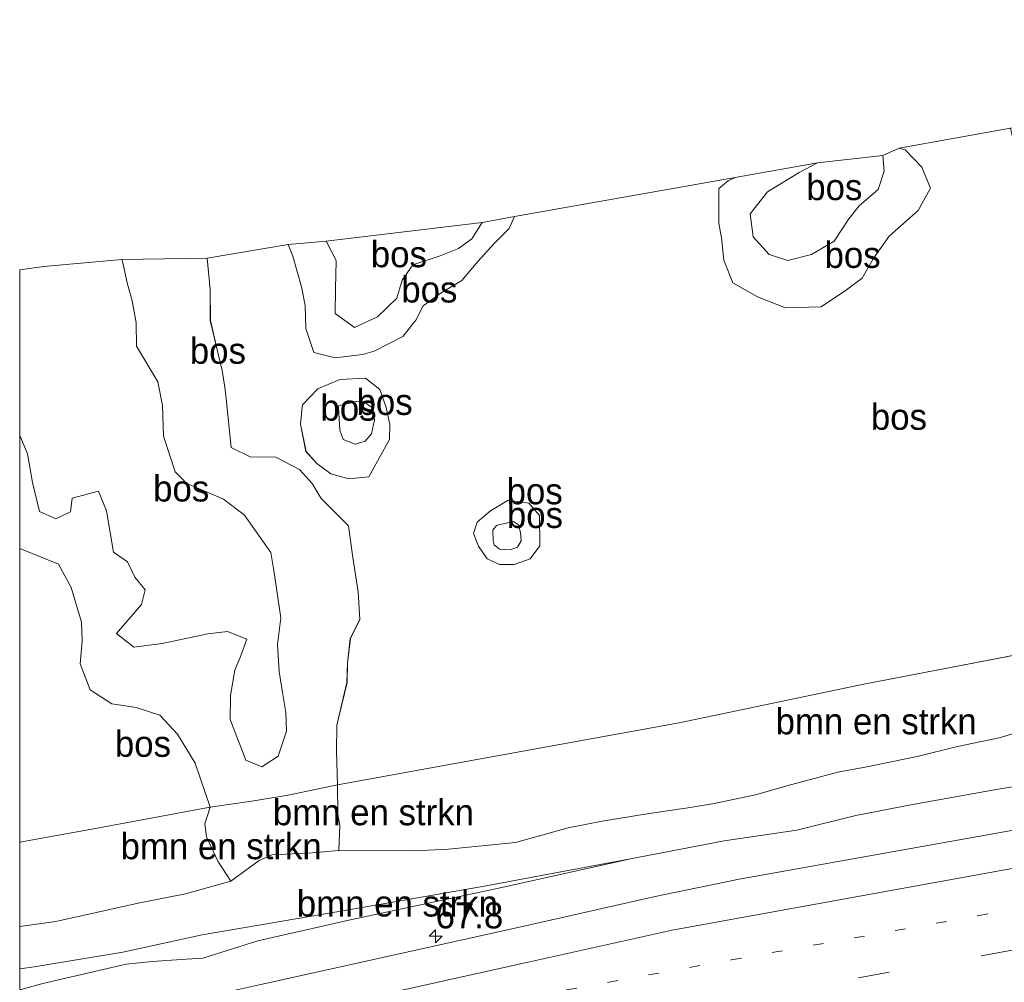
# Model space of a CAD drawing. Header units: millimetres. Extents: x 180000 to 190000, y 466229 to 468626.
# Tile 5 of 202: x 180000 to 180095, y 467686 to 467778. Entities that reach past the tile are written whole.
import ezdxf
from ezdxf.enums import TextEntityAlignment as Align

# ---------------------------------------------------------------- set-up
doc = ezdxf.new("R2010")
doc.units = ezdxf.units.MM
doc.linetypes.add('13strp', pattern=[4, 1, -3])
doc.linetypes.add('39strp', pattern=[12, 3, -9])
for name, color, linetype, lineweight in [('af-bs-rasterhekwerk', 8, 'hekwerk', 18), ('as-bs-kilometr', 13, 'Continuous', 18), ('bp-b5-bomenstruiken', 93, 'Continuous', 18), ('bp-b5-bos', 93, 'Continuous', 18), ('bp-b5-grasland', 93, 'Continuous', 18), ('gw-bs-kruinlijn', 93, 'Continuous', 18), ('gw-bs-teenlijn', 93, 'Continuous', 18), ('kd-bs-opnamedtmgrens', 173, 'Continuous', 18), ('mk-bs-13streep 0.45', 8, '13strp', 18), ('mk-bs-39streep 0.15', 8, '39strp', 18), ('mk-bs-streep 0.15', 8, 'Continuous', 18), ('og-bs-hulpgeometrie', 53, 'Continuous', 18), ('vh-b5-verh_soort', 8, 'Continuous', 18)]:
    doc.layers.add(name, color=color, linetype=linetype, lineweight=lineweight)
doc.styles.add('rtw_iso', font='iso-rtw.shx')
doc.linetypes.add('hekwerk', pattern='A,7,-1.5,[1,RTW.shx,S=0.75,R=0,X=0,Y=0],-1.5', length=10)

# ---------------------------------------------------------------- blocks, each defined once
blk = doc.blocks.new('dtbattr-r')
at = {"style": 'rtw_iso'}
blk.add_attdef('TAG', text='', height=2.5, dxfattribs=at).set_placement((0, 0), align=Align.MIDDLE_CENTER)
blk = doc.blocks.new('d33az_ACAD_1_FMEBLOCK2')
at = {"layer": 'bp-b5-bos'}
for points in [[(40.893, 23.874, 28.675), (43.397, 16.637, 28.795), (43.912, 14.209, 28.795), (45.175, 10.516, 28.817), (45.39, 9.33, 28.801), (45.785, 7.069, 28.807), (46.868, 4.873, 28.805), (49.875, 1.889, 28.887), (51.274, 0.35, 28.877), (53.86, -3.591, 29.081), (55.103, -7.918, 29.127), (56.011, -9.736, 29.087), (57.061, -11.677, 29.135), (58.498, -13.876, 29.101), (54.548, -14.606, 29.566), (54.947, -12.846, 29.185), (54.805, -11.205, 29.109), (54.425, -9.615, 29.065), (53.417, -7.791, 29.061), (52.493, -6.052, 29.015), (49.493, -2.822, 29.039), (48.704, -2.973, 29.043), (47.331, -3.646, 29.033), (45.877, -4.526, 29.011), (45.362, -5.798, 28.983), (44.886, -6.843, 28.991), (43.447, -6.968, 29.057), (41.789, -6.054, 28.969), (39.158, -5.35, 28.979), (37.664, -5.23, 28.907), (32.309, -7.944, 28.633), (32.316, -10.552, 28.627), (32.55, -12.002, 28.665), (32.257, -14.321, 29.113), (31.719, -16.074, 29.191), (30.015, -18.828, 29.433), (23.561, -20.023, 28.995), (4.439, -23.73, 28.829), (-13.149, -27.391, 28.519), (-30.643, -30.583, 28.495), (-45.989, -33.352, 28.743), (-46.064, -30.124, 28.855), (-46.039, -27.618, 28.851), (-45.064, -23.532, 28.863), (-45.013, -21.659, 28.803), (-44.743, -19.297, 28.827), (-43.816, -17.475, 28.817), (-43.976, -14.815, 28.733), (-44.496, -11.508, 28.693), (-44.908, -8.481, 28.651), (-47.551, -5.839, 28.703), (-48.406, -4.396, 28.739), (-49.634, -3.059, 28.789), (-51.897, -1.883, 28.885), (-54.366, -1.843, 28.947), (-56.178, -0.938, 28.973), (-56.667, 3.755, 28.869), (-56.796, 4.839, 28.865), (-57.055, 6.448, 28.827), (-57.584, 8.733, 28.795), (-58.193, 11.259, 28.725), (-58.195, 14.222, 28.503), (-58.498, 17.242, 28.369), (-50.713, 18.544, 28.183), (-50.263, 17.428, 28.179), (-49.419, 14.479, 28.171), (-49.07, 12.694, 28.227), (-49.013, 10.492, 28.307), (-48.25, 8.183, 28.399), (-46.209, 7.669, 28.405), (-43.568, 7.987, 28.445), (-42.469, 8.31, 28.443), (-39.686, 9.712, 28.375), (-38.439, 11.294, 28.225), (-37.732, 12.667, 28.113), (-36.029, 13.917, 28.209), (-34.042, 15.104, 28.113), (-32.507, 16.902, 28.131), (-30.923, 18.646, 28.167), (-29.476, 20.091, 28.205), (-28.978, 21.231, 28.215), (-7.783, 24.99, 28.279), (-8.432, 24.679, 28.279), (-9.351, 23.917, 28.179), (-9.347, 20.564, 28.225), (-9.086, 19.179, 28.227), (-8.873, 17.049, 28.225), (-7.991, 14.874, 28.337), (-5.619, 13.538, 28.275), (-2.952, 12.464, 28.243), (0.476, 12.565, 28.397), (2.938, 14.198, 28.467), (4.428, 15.328, 28.455), (5.482, 17.157, 28.425), (7.033, 19.348, 28.405), (9.796, 21.812, 28.365), (10.982, 23.975, 28.367), (10.164, 25.992, 28.327), (8.548, 27.643, 28.287), (7.987, 27.79, 28.289), (18.686, 29.731, 28.681), (18.767, 29.275, 28.679), (19.774, 25.317, 28.561), (20.866, 24.113, 28.561), (22.596, 23.334, 28.603), (25.656, 23.812, 28.507), (26.866, 24.207, 28.517), (29.566, 27.452, 28.497), (31.055, 28.874, 28.529), (33.193, 30.47, 28.519), (34.662, 32.295, 28.583), (35.059, 32.781, 28.585), (37.761, 33.352, 28.611), (37.934, 32.889, 28.613), (38.996, 30.398, 28.613), (40.202, 26.203, 28.637)], [(27.013, 13.503, 28.791), (26.048, 11.168, 28.725), (25.739, 7.995, 28.681), (27.245, 5.896, 28.657), (29.741, 4.259, 28.625), (32.342, 4.027, 28.629), (35.184, 4.301, 28.677), (37.546, 4.637, 28.809), (38.693, 4.944, 28.811), (40.298, 5.602, 28.811), (42.311, 7.301, 28.809), (42.89, 8.99, 28.807), (42.537, 11.128, 28.811), (41.93, 14.084, 28.811), (40.167, 16.025, 28.791), (38.151, 16.383, 28.799), (36.316, 16.724, 28.785), (33.743, 17.067, 28.819), (31.206, 16.72, 28.779), (28.702, 15.356, 28.731)], [(-41.921, 4.632, 28.549), (-43.285, 5.709, 28.429), (-45.763, 5.569, 28.541), (-47.858, 4.67, 28.633), (-49.331, 3.137, 28.861), (-49.377, 2.953, 28.861), (-49.537, 1.277, 28.861), (-49.002, -1.322, 28.769), (-47.952, -2.497, 28.741), (-46.614, -3.47, 28.753), (-44.886, -3.951, 28.731), (-42.967, -3.763, 28.687), (-40.98, -0.196, 28.631), (-40.961, 1.249, 28.585), (-41.309, 2.88, 28.645)], [(23.449, -3.249, 28.811), (22.653, -5.495, 28.763), (22.827, -7.723, 28.717), (23.895, -9.861, 28.745), (26.419, -10.289, 28.751), (27.928, -10.038, 28.741), (29.64, -8.756, 28.741), (29.91, -7.484, 28.741), (29.684, -5.894, 28.729), (29.533, -4.999, 28.719), (29.107, -3.648, 28.761), (28.397, -2.334, 28.795), (27.132, -1.918, 28.787), (25.109, -2.267, 28.785)], [(-27.601, -6.309, 28.643), (-29.59, -6.008, 28.641), (-31.283, -7.026, 28.681), (-32.544, -8.113, 28.669), (-32.917, -9.216, 28.667), (-32.445, -10.438, 28.669), (-31.592, -11.635, 28.679), (-30.402, -12.203, 28.693), (-28.993, -12.183, 28.713), (-27.478, -11.638, 28.739), (-26.54, -10.405, 28.741), (-26.575, -7.486, 28.681)]]:
    blk.add_polyline3d(points, close=True, dxfattribs=at)
blk = doc.blocks.new('d33az_ACAD_1_FMEBLOCK70')
at = {"layer": 'bp-b5-bos'}
for points in [[(3.328, 3.753, 28.549), (3.94, 2.001, 28.645), (4.288, 0.37, 28.585), (4.268, -1.076, 28.631), (2.281, -4.642, 28.687), (0.362, -4.83, 28.731), (-1.366, -4.35, 28.753), (-2.704, -3.376, 28.741), (-3.753, -2.201, 28.769), (-4.288, 0.398, 28.861), (-4.129, 2.073, 28.861), (-4.082, 2.258, 28.861), (-2.61, 3.791, 28.633), (-0.515, 4.69, 28.541), (1.964, 4.83, 28.429)], [(-0.178, -1.058, 29.879), (0.963, -1.517, 29.827), (1.946, -1.236, 29.779), (2.534, -0.505, 29.739), (2.839, 0.834, 29.713), (2.542, 2.06, 29.691), (1.847, 2.562, 29.673), (1.055, 2.573, 29.663), (0.332, 2.394, 29.635), (-0.611, 2.196, 29.881), (-0.633, 2.001, 29.881), (-0.515, -0.159, 29.883)]]:
    blk.add_polyline3d(points, close=True, dxfattribs=at)
blk = doc.blocks.new('d33az_ACAD_1_FMEBLOCK131')
at = {"layer": 'bp-b5-bos'}
for points in [[(3.154, 1.619, 28.681), (3.189, -1.299, 28.741), (2.251, -2.533, 28.739), (0.735, -3.077, 28.713), (-0.673, -3.097, 28.693), (-1.863, -2.529, 28.679), (-2.716, -1.332, 28.669), (-3.189, -0.111, 28.667), (-2.815, 0.993, 28.669), (-1.555, 2.079, 28.681), (0.138, 3.097, 28.641), (2.128, 2.796, 28.643)], [(-0.692, -1.603, 27.793), (0.341, -1.682, 27.795), (1.059, -1.42, 27.781), (1.408, -0.827, 27.775), (1.325, -0.02, 27.745), (1.136, 0.717, 27.741), (0.656, 1.031, 27.741), (-0.863, 0.694, 27.787), (-0.973, 0.661, 27.787), (-1.329, 0.205, 27.787), (-1.289, -0.802, 27.789), (-1.208, -1.211, 27.791)]]:
    blk.add_polyline3d(points, close=True, dxfattribs=at)
blk = doc.blocks.new('hecto')
for p, q in [((0, 0.625), (-0.625, 0)), ((0, -0.625), (0, 0.625)), ((-0.625, 0), (0.625, 0)), ((0.625, 0), (0, -0.625))]:
    blk.add_line(p, q)
blk = doc.blocks.new('dtbattr')
at = {"style": 'rtw_iso'}
blk.add_attdef('TAG', (0.591, 0.868), '', height=2.5, dxfattribs=at)

msp = doc.modelspace()

# ---------------------------------------------------------------- linework, layer by layer
at = {"layer": 'af-bs-rasterhekwerk'}
msp.add_polyline3d([(180000, 467699.106, 28.604), (180006.585, 467700.304, 28.725), (180018.291, 467702.461, 28.933), (180022.487, 467703.093, 29.923), (180025.782, 467703.64, 29.819), (180030.519, 467704.627, 28.743), (180045.864, 467707.396, 28.495), (180063.359, 467710.588, 28.519), (180080.947, 467714.249, 28.829), (180100.069, 467717.957, 28.995), (180106.522, 467719.152, 29.433), (180109.717, 467719.712, 29.658)], dxfattribs=at)
at = {"layer": 'bp-b5-bomenstruiken'}
for points in [[(180097.636, 467710.205, 29.133), (180094.093, 467709.138, 28.958), (180090.106, 467708.311, 28.932), (180086.21, 467707.344, 28.87), (180081.391, 467706.343, 28.828), (180078.593, 467705.854, 28.89), (180073.689, 467704.524, 28.874), (180070.672, 467703.677, 28.788), (180066.546, 467702.804, 28.752), (180063.996, 467702.392, 28.72), (180060.457, 467701.882, 28.742), (180055.973, 467701.136, 28.842), (180052.7, 467700.492, 28.726), (180047.642, 467699.077, 28.548), (180041.201, 467698.429, 28.504), (180037.953, 467698.296, 28.71), (180030.669, 467698.31, 28.826), (180030.768, 467700.708, 28.855), (180030.558, 467701.817, 28.793), (180030.519, 467704.627, 28.743), (180045.864, 467707.396, 28.495), (180063.359, 467710.588, 28.519), (180080.947, 467714.249, 28.829), (180100.069, 467717.957, 28.995)], [(180101.697, 467705.46, 28.201), (180093.988, 467704.201, 28.159), (180085.599, 467702.693, 28.133), (180080.316, 467701.671, 28.119), (180074.67, 467700.276, 28.069), (180067.676, 467699.255, 28.001), (180058.67, 467697.525, 27.989), (180044.472, 467694.86, 27.845), (180031.769, 467692.642, 27.813), (180017.533, 467690.228, 27.771), (180009.895, 467688.535, 27.775), (180001.379, 467687.145, 27.825), (180000, 467686.959, 27.826), (180000, 467690.998, 28.434), (180003.469, 467691.494, 28.442), (180008.199, 467692.564, 28.626), (180011.546, 467693.273, 28.742), (180015.924, 467694.149, 28.916), (180020.295, 467695.354, 29.074), (180023.013, 467697.342, 29.522), (180024.213, 467697.896, 29.404), (180028.133, 467698.092, 28.92), (180030.669, 467698.31, 28.826), (180037.953, 467698.296, 28.71), (180041.201, 467698.429, 28.504), (180047.642, 467699.077, 28.548), (180052.7, 467700.492, 28.726), (180055.973, 467701.136, 28.842), (180060.457, 467701.882, 28.742), (180063.996, 467702.392, 28.72), (180066.546, 467702.804, 28.752), (180070.672, 467703.677, 28.788), (180073.689, 467704.524, 28.874), (180078.593, 467705.854, 28.89), (180081.391, 467706.343, 28.828), (180086.21, 467707.344, 28.87), (180090.106, 467708.311, 28.932), (180094.093, 467709.138, 28.958), (180097.636, 467710.205, 29.133)]]:
    msp.add_polyline3d(points, dxfattribs=at)
for points in [[(180023.013, 467697.342, 29.522), (180020.295, 467695.354, 29.074), (180019.026, 467697.274, 29.118), (180017.942, 467699.616, 29.122), (180017.783, 467700.888, 29.12), (180018.291, 467702.461, 28.933), (180022.487, 467703.093, 29.923), (180025.782, 467703.64, 29.819), (180030.519, 467704.627, 28.743), (180030.558, 467701.817, 28.793), (180030.768, 467700.708, 28.855), (180030.669, 467698.31, 28.826), (180028.133, 467698.092, 28.92), (180024.213, 467697.896, 29.404)], [(180003.469, 467691.494, 28.442), (180000, 467690.998, 28.434), (180000, 467699.106, 28.604), (180006.585, 467700.304, 28.725), (180018.291, 467702.461, 28.933), (180017.783, 467700.888, 29.12), (180017.942, 467699.616, 29.122), (180019.026, 467697.274, 29.118), (180020.295, 467695.354, 29.074), (180015.924, 467694.149, 28.916), (180011.546, 467693.273, 28.742), (180008.199, 467692.564, 28.626)], [(180002.23, 467685.552, 27.869), (180000, 467684.924, 27.87), (180000, 467686.959, 27.826), (180001.379, 467687.145, 27.825), (180009.895, 467688.535, 27.775), (180017.533, 467690.228, 27.771), (180031.769, 467692.642, 27.813), (180044.472, 467694.86, 27.845), (180058.67, 467697.525, 27.989), (180046.619, 467694.835, 27.853), (180031.628, 467691.633, 27.803), (180022.88, 467689.638, 27.887), (180020.449, 467688.869, 27.909), (180017.598, 467687.987, 27.923), (180015.997, 467687.875, 27.915), (180012.712, 467687.644, 27.857), (180010.237, 467687.382, 27.815)]]:
    msp.add_polyline3d(points, close=True, dxfattribs=at)
at = {"layer": 'bp-b5-bos'}
for points in [[(180081.99, 467755.136, 28.425), (180080.935, 467753.308, 28.455), (180079.445, 467752.177, 28.467), (180076.984, 467750.544, 28.397), (180073.555, 467750.443, 28.243), (180070.888, 467751.517, 28.275), (180068.516, 467752.853, 28.337), (180067.635, 467755.028, 28.225), (180067.422, 467757.158, 28.227), (180067.16, 467758.543, 28.225), (180067.156, 467761.896, 28.179), (180068.076, 467762.658, 28.279), (180068.724, 467762.97, 28.279), (180076.646, 467764.379, 27.701), (180074.885, 467763.451, 27.585), (180071.847, 467761.594, 27.597), (180070.179, 467759.475, 27.613), (180070.452, 467757.255, 27.641), (180072.016, 467755.559, 27.637), (180073.801, 467755.003, 27.637), (180076.067, 467755.561, 27.613), (180078.248, 467756.833, 27.613), (180079.666, 467758.981, 27.693), (180080.66, 467760.238, 27.703), (180082.47, 467761.813, 27.787), (180083.054, 467763.571, 27.817), (180082.909, 467765.083, 27.859), (180084.495, 467765.769, 28.289), (180085.056, 467765.622, 28.287), (180086.672, 467763.972, 28.327), (180087.489, 467761.955, 28.367), (180086.304, 467759.792, 28.365), (180083.54, 467757.327, 28.405)], [(180076.067, 467755.561, 27.613), (180073.801, 467755.003, 27.637), (180072.016, 467755.559, 27.637), (180070.452, 467757.255, 27.641), (180070.179, 467759.475, 27.613), (180071.847, 467761.594, 27.597), (180074.885, 467763.451, 27.585), (180076.646, 467764.379, 27.701), (180082.909, 467765.083, 27.859), (180083.054, 467763.571, 27.817), (180082.47, 467761.813, 27.787), (180080.66, 467760.238, 27.703), (180079.666, 467758.981, 27.693), (180078.248, 467756.833, 27.613)], [(180038.069, 467749.273, 28.225), (180036.821, 467747.691, 28.375), (180034.039, 467746.29, 28.443), (180032.94, 467745.967, 28.445), (180030.298, 467745.648, 28.405), (180028.258, 467746.163, 28.399), (180027.494, 467748.472, 28.307), (180027.438, 467750.673, 28.227), (180027.088, 467752.458, 28.171), (180026.244, 467755.407, 28.179), (180025.795, 467756.523, 28.183), (180029.428, 467756.834, 28.667), (180030.4, 467754.996, 28.579), (180030.334, 467752.269, 28.547), (180030.32, 467749.888, 28.613), (180032.177, 467748.553, 28.573), (180034.366, 467749.589, 28.549), (180036.219, 467751.369, 28.521), (180036.754, 467753.098, 28.507), (180037.774, 467754.575, 28.525), (180040.403, 467755.444, 28.589), (180042.163, 467756.143, 28.567), (180043.442, 467757.063, 28.519), (180044.423, 467758.641, 28.539), (180047.53, 467759.211, 28.215), (180047.031, 467758.071, 28.205), (180045.584, 467756.625, 28.167), (180044.001, 467754.881, 28.131), (180042.465, 467753.083, 28.113), (180040.478, 467751.896, 28.209), (180038.776, 467750.646, 28.113)], [(180034.366, 467749.589, 28.549), (180032.177, 467748.553, 28.573), (180030.32, 467749.888, 28.613), (180030.334, 467752.269, 28.547), (180030.4, 467754.996, 28.579), (180029.428, 467756.834, 28.667), (180044.423, 467758.641, 28.539), (180043.442, 467757.063, 28.519), (180042.163, 467756.143, 28.567), (180040.403, 467755.444, 28.589), (180037.774, 467754.575, 28.525), (180036.754, 467753.098, 28.507), (180036.219, 467751.369, 28.521)], [(180030.444, 467707.856, 28.855), (180030.519, 467704.627, 28.743), (180025.782, 467703.64, 29.819), (180022.487, 467703.093, 29.923), (180018.291, 467702.461, 28.933), (180016.855, 467706.696, 28.999), (180015.171, 467709.478, 29.011), (180013.454, 467711.319, 29.009), (180011.194, 467712.059, 28.983), (180008.853, 467712.395, 28.953), (180006.785, 467713.749, 28.997), (180005.798, 467716.252, 28.993), (180005.986, 467718.462, 29.017), (180005.936, 467720.242, 29.049), (180004.951, 467723.59, 29.195), (180003.718, 467725.808, 29.215), (180000, 467727.339, 29.19), (180000, 467738.176, 30.473), (180000.754, 467736.428, 30.402), (180001.24, 467733.659, 30.394), (180001.918, 467730.883, 30.36), (180003.467, 467730.174, 30.336), (180004.878, 467730.847, 30.292), (180005.044, 467732.147, 30.132), (180007.575, 467732.825, 29.734), (180008.355, 467730.94, 29.584), (180009.027, 467726.966, 29.66), (180010.349, 467726.051, 29.874), (180011.065, 467724.563, 29.92), (180012.052, 467723.341, 29.962), (180011.696, 467721.934, 30.018), (180009.303, 467719.168, 30.132), (180010.952, 467717.846, 30.154), (180013.689, 467718.196, 30.142), (180018.064, 467719.14, 30.148), (180019.965, 467719.339, 30.186), (180021.807, 467718.624, 30.25), (180021.204, 467716.938, 30.36), (180020.665, 467715.624, 30.43), (180020.255, 467713.216, 30.532), (180020.228, 467710.911, 30.516), (180021.71, 467707.006, 30.408), (180023.26, 467706.343, 30.37), (180024.835, 467707.379, 30.352), (180025.638, 467709.773, 30.372), (180025.57, 467711.573, 30.4), (180025.258, 467713.502, 30.38), (180024.941, 467715.516, 30.368), (180024.76, 467718.11, 30.236), (180025.093, 467720.659, 30.198), (180024.405, 467725.205, 29.898), (180024.134, 467726.934, 29.724), (180021.59, 467730.521, 29.428), (180019.583, 467732.069, 29.442), (180016.071, 467733.575, 29.658), (180014.931, 467734.695, 29.768), (180013.831, 467738.132, 29.956), (180013.721, 467741.053, 30.062), (180013.276, 467743.33, 30.1), (180011.234, 467746.76, 29.776), (180011.196, 467748.995, 29.786), (180010.793, 467751.108, 29.97), (180010.321, 467752.843, 30.026), (180009.909, 467754.779, 30.042), (180009.823, 467755.073, 30.04), (180018.01, 467755.221, 28.369), (180018.313, 467752.201, 28.503), (180018.315, 467749.238, 28.725), (180018.923, 467746.712, 28.795), (180019.453, 467744.427, 28.827), (180019.712, 467742.819, 28.865), (180019.841, 467741.734, 28.869), (180020.33, 467737.041, 28.973), (180022.142, 467736.136, 28.947), (180024.611, 467736.097, 28.885), (180026.873, 467734.92, 28.789), (180028.102, 467733.583, 28.739), (180028.956, 467732.141, 28.703), (180031.6, 467729.498, 28.651), (180032.012, 467726.472, 28.693), (180032.531, 467723.164, 28.733), (180032.691, 467720.504, 28.817), (180031.765, 467718.682, 28.827), (180031.494, 467716.32, 28.803), (180031.444, 467714.448, 28.863), (180030.469, 467710.361, 28.851)], [(180016.071, 467733.575, 29.658), (180019.583, 467732.069, 29.442), (180021.59, 467730.521, 29.428), (180024.134, 467726.934, 29.724), (180024.405, 467725.205, 29.898), (180025.093, 467720.659, 30.198), (180024.76, 467718.11, 30.236), (180024.941, 467715.516, 30.368), (180025.258, 467713.502, 30.38), (180025.57, 467711.573, 30.4), (180025.638, 467709.773, 30.372), (180024.835, 467707.379, 30.352), (180023.26, 467706.343, 30.37), (180021.71, 467707.006, 30.408), (180020.228, 467710.911, 30.516), (180020.255, 467713.216, 30.532), (180020.665, 467715.624, 30.43), (180021.204, 467716.938, 30.36), (180021.807, 467718.624, 30.25), (180019.965, 467719.339, 30.186), (180018.064, 467719.14, 30.148), (180013.689, 467718.196, 30.142), (180010.952, 467717.846, 30.154), (180009.303, 467719.168, 30.132), (180011.696, 467721.934, 30.018), (180012.052, 467723.341, 29.962), (180011.065, 467724.563, 29.92), (180010.349, 467726.051, 29.874), (180009.027, 467726.966, 29.66), (180008.355, 467730.94, 29.584), (180007.575, 467732.825, 29.734), (180005.044, 467732.147, 30.132), (180004.878, 467730.847, 30.292), (180003.467, 467730.174, 30.336), (180001.918, 467730.883, 30.36), (180001.24, 467733.659, 30.394), (180000.754, 467736.428, 30.402), (180000, 467738.176, 30.473), (180000, 467754.1, 30.209), (180002.309, 467754.419, 29.664), (180009.823, 467755.073, 30.04), (180009.909, 467754.779, 30.042), (180010.321, 467752.843, 30.026), (180010.793, 467751.108, 29.97), (180011.196, 467748.995, 29.786), (180011.234, 467746.76, 29.776), (180013.276, 467743.33, 30.1), (180013.721, 467741.053, 30.062), (180013.831, 467738.132, 29.956), (180014.931, 467734.695, 29.768)], [(180033.205, 467737.623, 29.779), (180032.222, 467737.341, 29.827), (180031.081, 467737.801, 29.879), (180030.744, 467738.699, 29.883), (180030.626, 467740.859, 29.881), (180030.648, 467741.055, 29.881), (180031.591, 467741.252, 29.635), (180032.314, 467741.431, 29.663), (180033.106, 467741.42, 29.673), (180033.801, 467740.918, 29.691), (180034.098, 467739.693, 29.713), (180033.793, 467738.354, 29.739)], [(180047.838, 467727.454, 27.781), (180047.12, 467727.192, 27.795), (180046.087, 467727.271, 27.793), (180045.571, 467727.663, 27.791), (180045.489, 467728.072, 27.789), (180045.45, 467729.079, 27.787), (180045.806, 467729.535, 27.787), (180045.916, 467729.568, 27.787), (180047.434, 467729.905, 27.741), (180047.915, 467729.591, 27.741), (180048.103, 467728.854, 27.745), (180048.187, 467728.047, 27.775)], [(180006.585, 467700.304, 28.725), (180000, 467699.106, 28.604), (180000, 467727.339, 29.19), (180003.718, 467725.808, 29.215), (180004.951, 467723.59, 29.195), (180005.936, 467720.242, 29.049), (180005.986, 467718.462, 29.017), (180005.798, 467716.252, 28.993), (180006.785, 467713.749, 28.997), (180008.853, 467712.395, 28.953), (180011.194, 467712.059, 28.983), (180013.454, 467711.319, 29.009), (180015.171, 467709.478, 29.011), (180016.855, 467706.696, 28.999), (180018.291, 467702.461, 28.933)]]:
    msp.add_polyline3d(points, close=True, dxfattribs=at)
at = {"layer": 'bp-b5-grasland'}
for points in [[(180002.23, 467685.552, 27.869), (180010.237, 467687.382, 27.815), (180012.712, 467687.644, 27.857), (180015.997, 467687.875, 27.915), (180017.598, 467687.987, 27.923), (180020.449, 467688.869, 27.909), (180022.88, 467689.638, 27.887), (180031.628, 467691.633, 27.803), (180046.619, 467694.835, 27.853), (180058.67, 467697.525, 27.989), (180067.676, 467699.255, 28.001), (180074.67, 467700.276, 28.069), (180080.316, 467701.671, 28.119), (180085.599, 467702.693, 28.133), (180093.988, 467704.201, 28.159), (180101.697, 467705.46, 28.201), (180109.981, 467707.097, 28.153), (180123.955, 467709.806, 28.339), (180135.323, 467711.825, 28.345), (180149.029, 467714.29, 28.435), (180161.414, 467716.29, 28.493), (180174.796, 467719.524, 28.523), (180208.012, 467725.63, 28.615), (180226.157, 467729.073, 28.633)], [(180243.665, 467727.025, 28.955), (180214.39, 467721.701, 28.851), (180186.155, 467716.637, 28.721), (180160.489, 467712.057, 28.595), (180135.04, 467707.419, 28.485), (180103.009, 467701.627, 28.343), (180069.113, 467695.557, 28.211), (180061.049, 467693.887, 28.167), (180048.297, 467691.023, 28.135), (180023.449, 467685.516, 28.037)]]:
    msp.add_polyline3d(points, dxfattribs=at)
at = {"layer": 'gw-bs-kruinlijn'}
for points in [[(180068.076, 467762.658, 28.279), (180067.156, 467761.896, 28.179), (180067.16, 467758.543, 28.225), (180067.422, 467757.158, 28.227), (180067.635, 467755.028, 28.225), (180068.516, 467752.853, 28.337), (180070.888, 467751.517, 28.275), (180073.555, 467750.443, 28.243), (180076.984, 467750.544, 28.397), (180079.445, 467752.177, 28.467), (180080.935, 467753.308, 28.455), (180081.99, 467755.136, 28.425), (180083.54, 467757.327, 28.405), (180086.304, 467759.792, 28.365), (180087.489, 467761.955, 28.367), (180086.672, 467763.972, 28.327), (180085.056, 467765.622, 28.287)], [(180084.495, 467765.769, 28.289), (180085.056, 467765.622, 28.287)], [(180068.724, 467762.97, 28.279), (180068.076, 467762.658, 28.279)], [(180044.423, 467758.641, 28.539), (180043.442, 467757.063, 28.519), (180042.163, 467756.143, 28.567), (180040.403, 467755.444, 28.589), (180037.774, 467754.575, 28.525), (180036.754, 467753.098, 28.507), (180036.219, 467751.369, 28.521), (180034.366, 467749.589, 28.549), (180032.177, 467748.553, 28.573), (180030.32, 467749.888, 28.613), (180030.334, 467752.269, 28.547), (180030.4, 467754.996, 28.579), (180029.428, 467756.834, 28.667)], [(180009.823, 467755.073, 30.04), (180009.909, 467754.779, 30.042), (180010.321, 467752.843, 30.026), (180010.793, 467751.108, 29.97), (180011.196, 467748.995, 29.786), (180011.234, 467746.76, 29.776), (180013.276, 467743.33, 30.1), (180013.721, 467741.053, 30.062), (180013.831, 467738.132, 29.956), (180014.931, 467734.695, 29.768), (180016.071, 467733.575, 29.658), (180019.583, 467732.069, 29.442), (180021.59, 467730.521, 29.428), (180024.134, 467726.934, 29.724), (180024.405, 467725.205, 29.898), (180025.093, 467720.659, 30.198), (180024.76, 467718.11, 30.236), (180024.941, 467715.516, 30.368), (180025.258, 467713.502, 30.38), (180025.57, 467711.573, 30.4), (180025.638, 467709.773, 30.372), (180024.835, 467707.379, 30.352), (180023.26, 467706.343, 30.37), (180021.71, 467707.006, 30.408), (180020.228, 467710.911, 30.516), (180020.255, 467713.216, 30.532), (180020.665, 467715.624, 30.43), (180021.204, 467716.938, 30.36), (180021.807, 467718.624, 30.25), (180019.965, 467719.339, 30.186), (180018.064, 467719.14, 30.148), (180013.689, 467718.196, 30.142), (180010.952, 467717.846, 30.154), (180009.303, 467719.168, 30.132), (180011.696, 467721.934, 30.018), (180012.052, 467723.341, 29.962), (180011.065, 467724.563, 29.92), (180010.349, 467726.051, 29.874)], [(180032.314, 467741.431, 29.663), (180031.591, 467741.252, 29.635), (180030.648, 467741.055, 29.881), (180030.626, 467740.859, 29.881), (180030.744, 467738.699, 29.883), (180031.081, 467737.801, 29.879), (180032.222, 467737.341, 29.827), (180033.205, 467737.623, 29.779), (180033.793, 467738.354, 29.739), (180034.098, 467739.693, 29.713), (180033.801, 467740.918, 29.691), (180033.106, 467741.42, 29.673), (180032.314, 467741.431, 29.663)], [(180010.349, 467726.051, 29.874), (180009.027, 467726.966, 29.66), (180008.355, 467730.94, 29.584), (180007.575, 467732.825, 29.734), (180005.044, 467732.147, 30.132), (180004.878, 467730.847, 30.292), (180003.467, 467730.174, 30.336), (180001.918, 467730.883, 30.36), (180001.24, 467733.659, 30.394), (180000.754, 467736.428, 30.402), (180000, 467738.176, 30.473)], [(180046.917, 467731.971, 28.641), (180045.224, 467730.953, 28.681), (180043.964, 467729.867, 28.669), (180043.59, 467728.763, 28.667), (180044.063, 467727.542, 28.669), (180044.916, 467726.345, 28.679), (180046.105, 467725.777, 28.693), (180047.514, 467725.797, 28.713), (180049.03, 467726.341, 28.739), (180049.967, 467727.575, 28.741), (180049.933, 467730.493, 28.681), (180048.907, 467731.67, 28.643), (180046.917, 467731.971, 28.641)], [(180000, 467690.998, 28.434), (180003.469, 467691.494, 28.442), (180008.199, 467692.564, 28.626), (180011.546, 467693.273, 28.742), (180015.924, 467694.149, 28.916), (180020.295, 467695.354, 29.074), (180023.013, 467697.342, 29.522), (180024.213, 467697.896, 29.404), (180028.133, 467698.092, 28.92), (180030.669, 467698.31, 28.826), (180037.953, 467698.296, 28.71), (180041.201, 467698.429, 28.504), (180047.642, 467699.077, 28.548), (180052.7, 467700.492, 28.726), (180055.973, 467701.136, 28.842), (180060.457, 467701.882, 28.742), (180063.996, 467702.392, 28.72), (180066.546, 467702.804, 28.752), (180070.672, 467703.677, 28.788), (180073.689, 467704.524, 28.874), (180078.593, 467705.854, 28.89), (180081.391, 467706.343, 28.828), (180086.21, 467707.344, 28.87), (180090.106, 467708.311, 28.932), (180094.093, 467709.138, 28.958), (180097.636, 467710.205, 29.133)]]:
    msp.add_polyline3d(points, dxfattribs=at)
at = {"layer": 'gw-bs-teenlijn'}
for points in [[(180082.909, 467765.083, 27.859), (180083.054, 467763.571, 27.817), (180082.47, 467761.813, 27.787), (180080.66, 467760.238, 27.703), (180079.666, 467758.981, 27.693), (180078.248, 467756.833, 27.613), (180076.067, 467755.561, 27.613), (180073.801, 467755.003, 27.637), (180072.016, 467755.559, 27.637), (180070.452, 467757.255, 27.641), (180070.179, 467759.475, 27.613), (180071.847, 467761.594, 27.597), (180074.885, 467763.451, 27.585)], [(180076.646, 467764.379, 27.701), (180074.885, 467763.451, 27.585)], [(180025.795, 467756.523, 28.183), (180026.244, 467755.407, 28.179), (180027.088, 467752.458, 28.171), (180027.438, 467750.673, 28.227), (180027.494, 467748.472, 28.307), (180028.258, 467746.163, 28.399), (180030.298, 467745.648, 28.405), (180032.94, 467745.967, 28.445), (180034.039, 467746.29, 28.443), (180036.821, 467747.691, 28.375), (180038.069, 467749.273, 28.225), (180038.776, 467750.646, 28.113), (180040.478, 467751.896, 28.209), (180042.465, 467753.083, 28.113), (180044.001, 467754.881, 28.131), (180045.584, 467756.625, 28.167), (180047.031, 467758.071, 28.205), (180047.53, 467759.211, 28.215)], [(180030.669, 467698.31, 28.826), (180030.768, 467700.708, 28.855), (180030.558, 467701.817, 28.793), (180030.519, 467704.627, 28.743), (180030.444, 467707.856, 28.855), (180030.469, 467710.361, 28.851), (180031.444, 467714.448, 28.863), (180031.494, 467716.32, 28.803), (180031.765, 467718.682, 28.827), (180032.691, 467720.504, 28.817), (180032.531, 467723.164, 28.733), (180032.012, 467726.472, 28.693), (180031.6, 467729.498, 28.651), (180028.956, 467732.141, 28.703), (180028.102, 467733.583, 28.739), (180026.873, 467734.92, 28.789), (180024.611, 467736.097, 28.885), (180022.142, 467736.136, 28.947), (180020.33, 467737.041, 28.973), (180019.841, 467741.734, 28.869), (180019.712, 467742.819, 28.865), (180019.453, 467744.427, 28.827), (180018.923, 467746.712, 28.795), (180018.315, 467749.238, 28.725), (180018.313, 467752.201, 28.503), (180018.01, 467755.221, 28.369)], [(180033.223, 467743.688, 28.429), (180030.744, 467743.548, 28.541), (180028.649, 467742.65, 28.633), (180027.177, 467741.116, 28.861), (180027.13, 467740.932, 28.861), (180026.971, 467739.256, 28.861), (180027.506, 467736.657, 28.769), (180028.555, 467735.483, 28.741), (180029.893, 467734.509, 28.753), (180031.621, 467734.029, 28.731), (180033.54, 467734.216, 28.687), (180035.527, 467737.783, 28.631), (180035.547, 467739.229, 28.585), (180035.199, 467740.86, 28.645), (180034.587, 467742.611, 28.549), (180033.223, 467743.688, 28.429)], [(180047.434, 467729.905, 27.741), (180045.916, 467729.568, 27.787), (180045.806, 467729.535, 27.787), (180045.45, 467729.079, 27.787), (180045.489, 467728.072, 27.789), (180045.571, 467727.663, 27.791), (180046.087, 467727.271, 27.793), (180047.12, 467727.192, 27.795), (180047.838, 467727.454, 27.781), (180048.187, 467728.047, 27.775), (180048.103, 467728.854, 27.745), (180047.915, 467729.591, 27.741), (180047.434, 467729.905, 27.741)], [(180020.295, 467695.354, 29.074), (180019.026, 467697.274, 29.118), (180017.942, 467699.616, 29.122), (180017.783, 467700.888, 29.12), (180018.291, 467702.461, 28.933), (180016.855, 467706.696, 28.999), (180015.171, 467709.478, 29.011), (180013.454, 467711.319, 29.009), (180011.194, 467712.059, 28.983), (180008.853, 467712.395, 28.953), (180006.785, 467713.749, 28.997), (180005.798, 467716.252, 28.993), (180005.986, 467718.462, 29.017), (180005.936, 467720.242, 29.049), (180004.951, 467723.59, 29.195), (180003.718, 467725.808, 29.215), (180000, 467727.339, 29.19)], [(180093.988, 467704.201, 28.159), (180101.697, 467705.46, 28.201), (180109.981, 467707.097, 28.153), (180123.955, 467709.806, 28.339), (180135.323, 467711.825, 28.345), (180149.029, 467714.29, 28.435), (180161.414, 467716.29, 28.493)], [(180093.988, 467704.201, 28.159), (180085.599, 467702.693, 28.133), (180080.316, 467701.671, 28.119), (180074.67, 467700.276, 28.069), (180067.676, 467699.255, 28.001), (180058.67, 467697.525, 27.989)], [(180000, 467686.959, 27.826), (180001.379, 467687.145, 27.825), (180009.895, 467688.535, 27.775), (180017.533, 467690.228, 27.771), (180031.769, 467692.642, 27.813), (180044.472, 467694.86, 27.845), (180058.67, 467697.525, 27.989)]]:
    msp.add_polyline3d(points, dxfattribs=at)
at = {"layer": 'kd-bs-opnamedtmgrens'}
msp.add_polyline3d([(180000, 467754.1, 30.209), (180002.309, 467754.419, 29.664), (180009.823, 467755.073, 30.04), (180018.01, 467755.221, 28.369), (180025.795, 467756.523, 28.183), (180029.428, 467756.834, 28.667), (180044.423, 467758.641, 28.539), (180047.53, 467759.211, 28.215), (180068.724, 467762.97, 28.279), (180076.646, 467764.379, 27.701), (180082.909, 467765.083, 27.859), (180084.495, 467765.769, 28.289), (180095.193, 467767.71, 28.681), (180101.15, 467768.979, 29.459), (180111.567, 467770.76, 28.585), (180114.268, 467771.332, 28.611), (180124.171, 467773.391, 28.893), (180136.428, 467776.015, 31.467), (180145.978, 467778.124, 31.863)], dxfattribs=at)
at = {"layer": 'mk-bs-13streep 0.45'}
msp.add_polyline3d([(180000, 467675.578, 28.109), (180013.268, 467677.924, 28.161), (180040.732, 467682.772, 28.261), (180068.351, 467687.806, 28.413), (180092.023, 467692.042, 28.519), (180115.624, 467696.289, 28.653), (180139.267, 467700.565, 28.747), (180166.821, 467705.566, 28.843), (180198.295, 467711.245, 28.969), (180222.027, 467715.536, 29.075), (180245.67, 467719.813, 29.121), (180266.478, 467723.54, 29.219)], dxfattribs=at)
at = {"layer": 'mk-bs-39streep 0.15'}
msp.add_polyline3d([(180322.409, 467729.878, 29.559), (180306.004, 467726.907, 29.471), (180282.609, 467722.669, 29.365), (180259.242, 467718.391, 29.271), (180235.869, 467714.158, 29.163), (180212.473, 467709.921, 29.061), (180189.081, 467705.662, 29.019), (180165.655, 467701.465, 28.885), (180142.304, 467697.236, 28.805), (180118.909, 467692.999, 28.707), (180095.333, 467688.733, 28.599), (180071.818, 467684.523, 28.509), (180048.37, 467680.324, 28.349), (180024.739, 467676.118, 28.247), (180001.22, 467671.93, 28.153), (180000, 467671.704, 28.15)], dxfattribs=at)
at = {"layer": 'mk-bs-streep 0.15'}
msp.add_polyline3d([(180320.406, 467738.739, 29.33), (180302.415, 467734.912, 29.296), (180274.644, 467729.117, 29.216), (180258.139, 467725.969, 29.12), (180234.968, 467721.769, 29.054), (180211.329, 467717.469, 28.946), (180188.243, 467713.306, 28.87), (180164.597, 467709.051, 28.718), (180141.265, 467704.848, 28.66), (180118.767, 467700.755, 28.518), (180094.646, 467696.447, 28.418), (180062.682, 467690.666, 28.278), (180048.573, 467687.514, 28.216), (180025.767, 467682.474, 28.138), (180001.521, 467677.087, 28.062), (180000, 467676.754, 28.057)], dxfattribs=at)
at = {"layer": 'og-bs-hulpgeometrie'}
for points in [[(180000, 467738.176, 30.473), (180000, 467754.1, 30.209)], [(180000, 467727.339, 29.19), (180000, 467738.176, 30.473)], [(180000, 467699.106, 28.604), (180000, 467727.339, 29.19)], [(180000, 467690.998, 28.434), (180000, 467699.106, 28.604)], [(180000, 467686.959, 27.826), (180000, 467690.998, 28.434)], [(180000, 467684.924, 27.87), (180000, 467686.959, 27.826)]]:
    msp.add_polyline3d(points, dxfattribs=at)
at = {"layer": 'vh-b5-verh_soort'}
msp.add_polyline3d([(180237.489, 467709.039, 29.212), (180213.977, 467704.806, 29.14), (180191.127, 467700.611, 29.052), (180167.38, 467696.41, 28.942), (180144.399, 467692.17, 28.846), (180121.179, 467687.985, 28.778), (180097.08, 467683.681, 28.646), (180073.613, 467679.455, 28.542), (180049.691, 467675.202, 28.422), (180026.115, 467670.936, 28.306), (180002.294, 467666.769, 28.232), (180000, 467666.342, 28.21), (180000, 467680.287, 27.932), (180000.695, 467680.438, 27.935), (180023.449, 467685.516, 28.037), (180048.297, 467691.023, 28.135), (180061.049, 467693.887, 28.167), (180069.113, 467695.557, 28.211), (180103.009, 467701.627, 28.343), (180135.04, 467707.419, 28.485), (180160.489, 467712.057, 28.595), (180186.155, 467716.637, 28.721), (180214.39, 467721.701, 28.851), (180243.665, 467727.025, 28.955)], dxfattribs=at)

# ---------------------------------------------------------------- block references
at = {"layer": 'as-bs-kilometr'}
ref = msp.add_blockref('dtbattr', (180039.952, 467690.081, 28.023), dxfattribs=at)
ref.add_attrib('TAG', '67.8', dxfattribs={"layer": '0', "height": 2.5, "style": 'rtw_iso'}).set_placement((180039.952, 467690.081, 28.023), align=Align.BOTTOM_LEFT)
msp.add_blockref('hecto', (180039.952, 467690.081, 28.023), dxfattribs=at)
at = {"layer": 'bp-b5-bomenstruiken'}
ref = msp.add_blockref('dtbattr-r', (180072.62, 467708.724, 28.843), dxfattribs=at)
ref.add_attrib('TAG', 'bmn en strkn', dxfattribs={"layer": '0', "height": 2.5, "style": 'rtw_iso'}).set_placement((180072.62, 467708.724, 28.843), align=Align.BOTTOM_LEFT)
ref = msp.add_blockref('dtbattr-r', (180024.317, 467699.99, 29.155), dxfattribs=at)
ref.add_attrib('TAG', 'bmn en strkn', dxfattribs={"layer": '0', "height": 2.5, "style": 'rtw_iso'}).set_placement((180024.317, 467699.99, 29.155), align=Align.BOTTOM_LEFT)
ref = msp.add_blockref('dtbattr-r', (180009.693, 467696.73, 28.821), dxfattribs=at)
ref.add_attrib('TAG', 'bmn en strkn', dxfattribs={"layer": '0', "height": 2.5, "style": 'rtw_iso'}).set_placement((180009.693, 467696.73, 28.821), align=Align.BOTTOM_LEFT)
ref = msp.add_blockref('dtbattr-r', (180026.623, 467691.224, 27.856), dxfattribs=at)
ref.add_attrib('TAG', 'bmn en strkn', dxfattribs={"layer": '0', "height": 2.5, "style": 'rtw_iso'}).set_placement((180026.623, 467691.224, 27.856), align=Align.BOTTOM_LEFT)
at = {"layer": 'bp-b5-bos'}
for name, p in [('d33az_ACAD_1_FMEBLOCK2', (180076.507, 467737.979)), ('d33az_ACAD_1_FMEBLOCK70', (180031.259, 467738.858)), ('d33az_ACAD_1_FMEBLOCK131', (180046.778, 467728.874))]:
    msp.add_blockref(name, p, dxfattribs=at)
ref = msp.add_blockref('dtbattr-r', (180075.566, 467760.043, 27.678), dxfattribs=at)
ref.add_attrib('TAG', 'bos', dxfattribs={"layer": '0', "height": 2.5, "style": 'rtw_iso'}).set_placement((180075.566, 467760.043, 27.678), align=Align.BOTTOM_LEFT)
ref = msp.add_blockref('dtbattr-r', (180033.732, 467753.597, 28.561), dxfattribs=at)
ref.add_attrib('TAG', 'bos', dxfattribs={"layer": '0', "height": 2.5, "style": 'rtw_iso'}).set_placement((180033.732, 467753.597, 28.561), align=Align.BOTTOM_LEFT)
ref = msp.add_blockref('dtbattr-r', (180077.322, 467753.531, 28.047), dxfattribs=at)
ref.add_attrib('TAG', 'bos', dxfattribs={"layer": '0', "height": 2.5, "style": 'rtw_iso'}).set_placement((180077.322, 467753.531, 28.047), align=Align.BOTTOM_LEFT)
ref = msp.add_blockref('dtbattr-r', (180036.662, 467750.207, 28.381), dxfattribs=at)
ref.add_attrib('TAG', 'bos', dxfattribs={"layer": '0', "height": 2.5, "style": 'rtw_iso'}).set_placement((180036.662, 467750.207, 28.381), align=Align.BOTTOM_LEFT)
ref = msp.add_blockref('dtbattr-r', (180016.346, 467744.324, 29.58), dxfattribs=at)
ref.add_attrib('TAG', 'bos', dxfattribs={"layer": '0', "height": 2.5, "style": 'rtw_iso'}).set_placement((180016.346, 467744.324, 29.58), align=Align.BOTTOM_LEFT)
ref = msp.add_blockref('dtbattr-r', (180032.362, 467739.406, 29.77), dxfattribs=at)
ref.add_attrib('TAG', 'bos', dxfattribs={"layer": '0', "height": 2.5, "style": 'rtw_iso'}).set_placement((180032.362, 467739.406, 29.77), align=Align.BOTTOM_LEFT)
ref = msp.add_blockref('dtbattr-r', (180028.894, 467738.858, 28.685), dxfattribs=at)
ref.add_attrib('TAG', 'bos', dxfattribs={"layer": '0', "height": 2.5, "style": 'rtw_iso'}).set_placement((180028.894, 467738.858, 28.685), align=Align.BOTTOM_LEFT)
ref = msp.add_blockref('dtbattr-r', (180081.771, 467737.979, 28.655), dxfattribs=at)
ref.add_attrib('TAG', 'bos', dxfattribs={"layer": '0', "height": 2.5, "style": 'rtw_iso'}).set_placement((180081.771, 467737.979, 28.655), align=Align.BOTTOM_LEFT)
ref = msp.add_blockref('dtbattr-r', (180012.819, 467731.091, 30.092), dxfattribs=at)
ref.add_attrib('TAG', 'bos', dxfattribs={"layer": '0', "height": 2.5, "style": 'rtw_iso'}).set_placement((180012.819, 467731.091, 30.092), align=Align.BOTTOM_LEFT)
ref = msp.add_blockref('dtbattr-r', (180046.778, 467730.824, 28.685), dxfattribs=at)
ref.add_attrib('TAG', 'bos', dxfattribs={"layer": '0', "height": 2.5, "style": 'rtw_iso'}).set_placement((180046.778, 467730.824, 28.685), align=Align.BOTTOM_LEFT)
ref = msp.add_blockref('dtbattr-r', (180046.803, 467728.549, 27.776), dxfattribs=at)
ref.add_attrib('TAG', 'bos', dxfattribs={"layer": '0', "height": 2.5, "style": 'rtw_iso'}).set_placement((180046.803, 467728.549, 27.776), align=Align.BOTTOM_LEFT)
ref = msp.add_blockref('dtbattr-r', (180009.145, 467706.564, 28.992), dxfattribs=at)
ref.add_attrib('TAG', 'bos', dxfattribs={"layer": '0', "height": 2.5, "style": 'rtw_iso'}).set_placement((180009.145, 467706.564, 28.992), align=Align.BOTTOM_LEFT)

doc.saveas('drawing.dxf')
